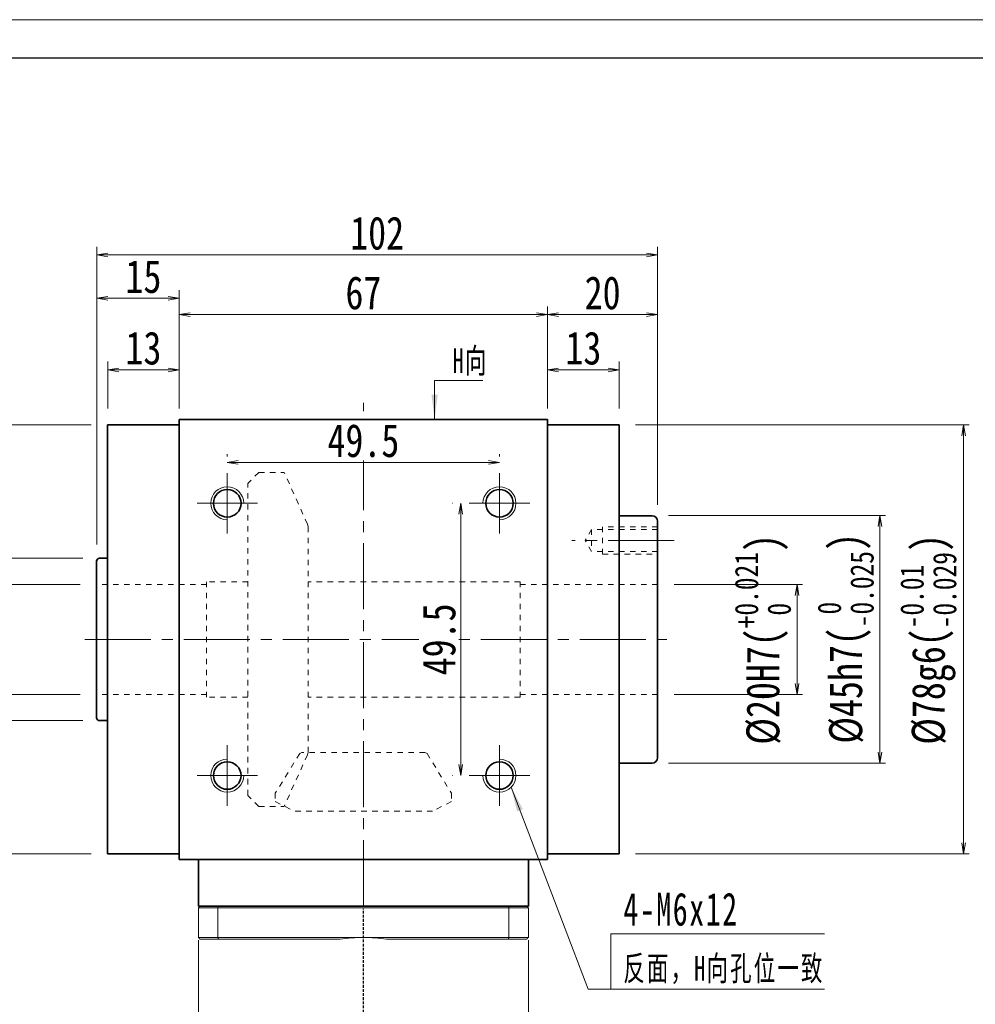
# Model space of a CAD drawing. Header units: millimetres. Extents: x -27 to 572, y -8 to 406.
# Tile 4 of 8: x 80 to 254, y 227 to 406. Entities that reach past the tile are written whole.
import ezdxf

# ---------------------------------------------------------------- set-up
doc = ezdxf.new("R2010")
doc.units = ezdxf.units.MM
for name, pattern in [('DASHED', [0.75, 0.5, -0.25]), ('点画线', [18, 12, -2, 2, -2]), ('虚线', [2, 1, -1])]:
    doc.linetypes.add(name, pattern=pattern)
for name, color, linetype, lineweight in [('EB0_1', 7, 'Continuous', 35), ('中心线层', 1, '点画线', 18), ('图框_外框线', 7, 'Continuous', 18), ('尺寸线层', 3, 'Continuous', 18), ('粗实线层', 7, 'Continuous', 35), ('虚线层_1', 6, '虚线', 18)]:
    doc.layers.add(name, color=color, linetype=linetype, lineweight=lineweight)
doc.styles.add('宋体', font='SimSun.ttf', dxfattribs={"width": 0.8})
doc.styles.add('标准', font='txt', dxfattribs={"width": 0.667})
doc.dimstyles.new('A水平标注$0', dxfattribs={"dimtxt": 3.5, "dimasz": 2, "dimexe": 1.5, "dimexo": 3, "dimgap": 1.1, "dimtad": 1, "dimtoh": 1, "dimdec": 4, "dimdsep": 46, "dimtxsty": '宋体', "dimblk": 'OPEN', "dimcen": 3, "dimclrd": 3, "dimclre": 3, "dimclrt": 6, "dimadec": 0, "dimazin": 0, "dimtm": 1e-09, "dimtfac": 1, "dimtdec": 4, "dimtix": 1, "dimtmove": 0, "dimatfit": 3, "dimldrblk": 'OPEN', "dimfxl": 0, "dimlwd": 13, "dimlwe": 13, "dimarcsym": 0})
doc.dimstyles.new('D直径标注φ25', dxfattribs={"dimtxt": 3.5, "dimasz": 2, "dimexe": 1, "dimexo": 3, "dimtad": 1, "dimtoh": 1, "dimdec": 1, "dimdsep": 46, "dimtxsty": '宋体', "dimblk": 'OPEN', "dimcen": 3, "dimclrd": 3, "dimclre": 3, "dimclrt": 130, "dimadec": 0, "dimazin": 0, "dimtm": 1e-09, "dimtfac": 1, "dimtdec": 1, "dimtmove": 0, "dimatfit": 0, "dimldrblk": 'OPEN', "dimfxl": 0, "dimlwd": 13, "dimlwe": 13, "dimarcsym": 0})

# ---------------------------------------------------------------- blocks, each defined once
blk = doc.blocks.new('_Open')
at = {"color": 0, "linetype": 'ByBlock', "lineweight": -2}
for p, q in [((-1, 0.167), (0, 0)), ((-1, -0.167), (0, 0)), ((0, 0), (-1, 0))]:
    blk.add_line(p, q, dxfattribs=at)
blk = doc.blocks.new('*D10')
at = {"layer": 'Defpoints', "color": 0, "transparency": 16777216}
for p in [(94.2, 303.49), (70.25, 283.49), (94.2, 283.49)]:
    blk.add_point(p, dxfattribs=at)
at = {"layer": '尺寸线层', "color": 3, "lineweight": 13, "transparency": 16777216}
for p, q in [((91.2, 303.49), (69.25, 303.49)), ((70.25, 301.49), (70.25, 285.49)), ((91.2, 283.49), (69.25, 283.49))]:
    blk.add_line(p, q, dxfattribs=at)
at = {"layer": '尺寸线层', "color": 3, "lineweight": 13, "transparency": 16777216, "xscale": 2, "yscale": 2, "zscale": 2}
for p, rotation in [((70.25, 303.49), 90), ((70.25, 283.49), 270)]:
    blk.add_blockref('_Open', p, dxfattribs=dict(at, rotation=rotation))
at = {"layer": '尺寸线层', "color": 130, "transparency": 16777216, "insert": (64.01, 293.49), "char_height": 6, "attachment_point": 5, "rotation": 90, "style": '宋体'}
blk.add_mtext('{\\A1;\\A1;%%C20H7({\\H0.707107x;\\S+0.021^  0;})}', dxfattribs=at)
blk = doc.blocks.new('*D11')
at = {"layer": 'Defpoints', "color": 0, "transparency": 16777216}
for p in [(94.7, 308.24), (55.07, 278.74), (94.7, 278.74)]:
    blk.add_point(p, dxfattribs=at)
at = {"layer": '尺寸线层', "color": 3, "lineweight": 13, "transparency": 16777216}
for p, q in [((91.7, 308.24), (54.07, 308.24)), ((55.07, 306.24), (55.07, 280.74)), ((91.7, 278.74), (54.07, 278.74))]:
    blk.add_line(p, q, dxfattribs=at)
at = {"layer": '尺寸线层', "color": 3, "lineweight": 13, "transparency": 16777216, "xscale": 2, "yscale": 2, "zscale": 2}
for p, rotation in [((55.07, 308.24), 90), ((55.07, 278.74), 270)]:
    blk.add_blockref('_Open', p, dxfattribs=dict(at, rotation=rotation))
at = {"layer": '尺寸线层', "color": 130, "transparency": 16777216, "insert": (50.94, 293.48), "char_height": 6, "attachment_point": 5, "rotation": 90, "style": '宋体'}
blk.add_mtext('φ29.5', dxfattribs=at)
blk = doc.blocks.new('*D12')
at = {"layer": 'Defpoints', "color": 0, "transparency": 16777216}
for p in [(96.2, 332.49), (43.73, 254.49), (96.2, 254.49)]:
    blk.add_point(p, dxfattribs=at)
at = {"layer": '尺寸线层', "color": 3, "lineweight": 13, "transparency": 16777216}
for p, q in [((93.2, 332.49), (42.73, 332.49)), ((43.73, 330.49), (43.73, 256.49)), ((93.2, 254.49), (42.73, 254.49))]:
    blk.add_line(p, q, dxfattribs=at)
at = {"layer": '尺寸线层', "color": 3, "lineweight": 13, "transparency": 16777216, "xscale": 2, "yscale": 2, "zscale": 2}
for p, rotation in [((43.73, 332.49), 90), ((43.73, 254.49), 270)]:
    blk.add_blockref('_Open', p, dxfattribs=dict(at, rotation=rotation))
at = {"layer": '尺寸线层', "color": 130, "transparency": 16777216, "insert": (37.3, 293.62), "char_height": 6, "attachment_point": 5, "rotation": 90, "style": '宋体'}
blk.add_mtext('{\\A1;\\A1;%%C78g6({\\H0.707107x;\\S-0.01^ -0.029;})}', dxfattribs=at)
blk = doc.blocks.new('*D13')
at = {"layer": 'Defpoints', "color": 0, "transparency": 16777216}
for p in [(196.2, 303.49), (196.2, 283.49), (221.56, 283.49)]:
    blk.add_point(p, dxfattribs=at)
at = {"layer": '尺寸线层', "color": 3, "lineweight": 13, "transparency": 16777216}
for p, q in [((199.2, 303.49), (222.56, 303.49)), ((221.56, 301.49), (221.56, 285.49)), ((199.2, 283.49), (222.56, 283.49))]:
    blk.add_line(p, q, dxfattribs=at)
at = {"layer": '尺寸线层', "color": 3, "lineweight": 13, "transparency": 16777216, "xscale": 2, "yscale": 2, "zscale": 2}
for p, rotation in [((221.56, 303.49), 90), ((221.56, 283.49), 270)]:
    blk.add_blockref('_Open', p, dxfattribs=dict(at, rotation=rotation))
at = {"layer": '尺寸线层', "color": 130, "transparency": 16777216, "insert": (215.33, 293.49), "char_height": 6, "attachment_point": 5, "rotation": 90, "style": '宋体'}
blk.add_mtext('{\\A1;\\A1;%%C20H7({\\H0.707107x;\\S+0.021^  0;})}', dxfattribs=at)
blk = doc.blocks.new('*D14')
at = {"layer": 'Defpoints', "color": 0, "transparency": 16777216}
for p in [(195.2, 315.99), (195.2, 270.99), (236.62, 270.99)]:
    blk.add_point(p, dxfattribs=at)
at = {"layer": '尺寸线层', "color": 3, "lineweight": 13, "transparency": 16777216}
for p, q in [((198.2, 315.99), (237.62, 315.99)), ((236.62, 313.99), (236.62, 272.99)), ((198.2, 270.99), (237.62, 270.99))]:
    blk.add_line(p, q, dxfattribs=at)
at = {"layer": '尺寸线层', "color": 3, "lineweight": 13, "transparency": 16777216, "xscale": 2, "yscale": 2, "zscale": 2}
for p, rotation in [((236.62, 315.99), 90), ((236.62, 270.99), 270)]:
    blk.add_blockref('_Open', p, dxfattribs=dict(at, rotation=rotation))
at = {"layer": '尺寸线层', "color": 130, "transparency": 16777216, "insert": (230.39, 293.68), "char_height": 6, "attachment_point": 5, "rotation": 90, "style": '宋体'}
blk.add_mtext('{\\A1;\\A1;%%C45h7({\\H0.707107x;\\S 0^ -0.025;})}', dxfattribs=at)
blk = doc.blocks.new('*D15')
at = {"layer": 'Defpoints', "color": 0, "transparency": 16777216}
for p in [(189.2, 332.49), (189.2, 254.49), (251.85, 254.49)]:
    blk.add_point(p, dxfattribs=at)
at = {"layer": '尺寸线层', "color": 3, "lineweight": 13, "transparency": 16777216}
for p, q in [((192.2, 332.49), (252.85, 332.49)), ((251.85, 330.49), (251.85, 256.49)), ((192.2, 254.49), (252.85, 254.49))]:
    blk.add_line(p, q, dxfattribs=at)
at = {"layer": '尺寸线层', "color": 3, "lineweight": 13, "transparency": 16777216, "xscale": 2, "yscale": 2, "zscale": 2}
for p, rotation in [((251.85, 332.49), 90), ((251.85, 254.49), 270)]:
    blk.add_blockref('_Open', p, dxfattribs=dict(at, rotation=rotation))
at = {"layer": '尺寸线层', "color": 130, "transparency": 16777216, "insert": (245.42, 293.49), "char_height": 6, "attachment_point": 5, "rotation": 90, "style": '宋体'}
blk.add_mtext('{\\A1;\\A1;%%C78g6({\\H0.707107x;\\S-0.01^ -0.029;})}', dxfattribs=at)
blk = doc.blocks.new('*D16')
at = {"layer": 'Defpoints', "color": 0, "transparency": 16777216}
for p in [(176.2, 352.54), (109.2, 333.49), (176.2, 333.49)]:
    blk.add_point(p, dxfattribs=at)
at = {"layer": '尺寸线层', "color": 3, "lineweight": 13, "transparency": 16777216}
for p, q in [((109.2, 336.49), (109.2, 354.04)), ((176.2, 336.49), (176.2, 354.04)), ((111.2, 352.54), (174.2, 352.54))]:
    blk.add_line(p, q, dxfattribs=at)
at = {"layer": '尺寸线层', "color": 3, "lineweight": 13, "transparency": 16777216, "xscale": 2, "yscale": 2, "zscale": 2}
for p, rotation in [((109.2, 352.54), 179.9999999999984), ((176.2, 352.54), 359.9999999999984)]:
    blk.add_blockref('_Open', p, dxfattribs=dict(at, rotation=rotation))
at = {"layer": '尺寸线层', "color": 6, "transparency": 16777216, "insert": (142.7, 356.48), "char_height": 6, "attachment_point": 5, "style": '宋体', "bg_fill": 3, "box_fill_scale": 1.1, "bg_fill_color": 257, "bg_fill_transparency": 0}
blk.add_mtext('67', dxfattribs=at)
blk = doc.blocks.new('*D17')
at = {"layer": 'Defpoints', "color": 0, "transparency": 16777216}
for p in [(196.2, 352.54), (176.2, 333.49), (196.2, 314.99)]:
    blk.add_point(p, dxfattribs=at)
at = {"layer": '尺寸线层', "color": 3, "lineweight": 13, "transparency": 16777216}
for p, q in [((176.2, 336.49), (176.2, 354.04)), ((196.2, 317.99), (196.2, 354.04)), ((178.2, 352.54), (194.2, 352.54))]:
    blk.add_line(p, q, dxfattribs=at)
at = {"layer": '尺寸线层', "color": 3, "lineweight": 13, "transparency": 16777216, "xscale": 2, "yscale": 2, "zscale": 2}
for p, rotation in [((176.2, 352.54), 179.9999999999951), ((196.2, 352.54), 359.9999999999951)]:
    blk.add_blockref('_Open', p, dxfattribs=dict(at, rotation=rotation))
at = {"layer": '尺寸线层', "color": 6, "transparency": 16777216, "insert": (186.2, 356.48), "char_height": 6, "attachment_point": 5, "style": '宋体', "bg_fill": 3, "box_fill_scale": 1.1, "bg_fill_color": 257, "bg_fill_transparency": 0}
blk.add_mtext('20', dxfattribs=at)
blk = doc.blocks.new('*D18')
at = {"layer": 'Defpoints', "color": 0, "transparency": 16777216}
for p in [(189.2, 342.5), (176.2, 332.49), (189.2, 332.49)]:
    blk.add_point(p, dxfattribs=at)
at = {"layer": '尺寸线层', "color": 3, "lineweight": 13, "transparency": 16777216}
for p, q in [((176.2, 335.49), (176.2, 344)), ((189.2, 335.49), (189.2, 344)), ((178.2, 342.5), (187.2, 342.5))]:
    blk.add_line(p, q, dxfattribs=at)
at = {"layer": '尺寸线层', "color": 3, "lineweight": 13, "transparency": 16777216, "xscale": 2, "yscale": 2, "zscale": 2, "rotation": 180}
blk.add_blockref('_Open', (176.2, 342.5), dxfattribs=at)
at = {"layer": '尺寸线层', "color": 3, "lineweight": 13, "transparency": 16777216, "xscale": 2, "yscale": 2, "zscale": 2}
blk.add_blockref('_Open', (189.2, 342.5), dxfattribs=at)
at = {"layer": '尺寸线层', "color": 6, "transparency": 16777216, "insert": (182.7, 346.43), "char_height": 6, "attachment_point": 5, "style": '宋体', "bg_fill": 3, "box_fill_scale": 1.1, "bg_fill_color": 257, "bg_fill_transparency": 0}
blk.add_mtext('13', dxfattribs=at)
blk = doc.blocks.new('*D19')
at = {"layer": 'Defpoints', "color": 0, "transparency": 16777216}
for p in [(94.2, 355.52), (109.2, 333.49), (94.2, 307.74)]:
    blk.add_point(p, dxfattribs=at)
at = {"layer": '尺寸线层', "color": 3, "lineweight": 13, "transparency": 16777216}
for p, q in [((94.2, 310.74), (94.2, 357.02)), ((109.2, 336.49), (109.2, 357.02)), ((107.2, 355.52), (96.2, 355.52))]:
    blk.add_line(p, q, dxfattribs=at)
at = {"layer": '尺寸线层', "color": 3, "lineweight": 13, "transparency": 16777216, "xscale": 2, "yscale": 2, "zscale": 2, "rotation": 180}
blk.add_blockref('_Open', (94.2, 355.52), dxfattribs=at)
at = {"layer": '尺寸线层', "color": 3, "lineweight": 13, "transparency": 16777216, "xscale": 2, "yscale": 2, "zscale": 2}
blk.add_blockref('_Open', (109.2, 355.52), dxfattribs=at)
at = {"layer": '尺寸线层', "color": 6, "transparency": 16777216, "insert": (102.7, 359.44), "char_height": 6, "attachment_point": 5, "style": '宋体', "bg_fill": 3, "box_fill_scale": 1.1, "bg_fill_color": 257, "bg_fill_transparency": 0}
blk.add_mtext('15', dxfattribs=at)
blk = doc.blocks.new('*D20')
at = {"layer": 'Defpoints', "color": 0, "transparency": 16777216}
for p in [(96.2, 342.5), (96.2, 332.49), (109.2, 332.49)]:
    blk.add_point(p, dxfattribs=at)
at = {"layer": '尺寸线层', "color": 3, "lineweight": 13, "transparency": 16777216}
for p, q in [((96.2, 335.49), (96.2, 344)), ((109.2, 335.49), (109.2, 344)), ((107.2, 342.5), (98.2, 342.5))]:
    blk.add_line(p, q, dxfattribs=at)
at = {"layer": '尺寸线层', "color": 3, "lineweight": 13, "transparency": 16777216, "xscale": 2, "yscale": 2, "zscale": 2, "rotation": 180}
blk.add_blockref('_Open', (96.2, 342.5), dxfattribs=at)
at = {"layer": '尺寸线层', "color": 3, "lineweight": 13, "transparency": 16777216, "xscale": 2, "yscale": 2, "zscale": 2}
blk.add_blockref('_Open', (109.2, 342.5), dxfattribs=at)
at = {"layer": '尺寸线层', "color": 6, "transparency": 16777216, "insert": (102.7, 346.43), "char_height": 6, "attachment_point": 5, "style": '宋体', "bg_fill": 3, "box_fill_scale": 1.1, "bg_fill_color": 257, "bg_fill_transparency": 0}
blk.add_mtext('13', dxfattribs=at)
blk = doc.blocks.new('*D21')
at = {"layer": 'Defpoints', "color": 0, "transparency": 16777216}
for p in [(94.2, 363.4), (196.2, 314.99), (94.2, 307.74)]:
    blk.add_point(p, dxfattribs=at)
at = {"layer": '尺寸线层', "color": 3, "lineweight": 13, "transparency": 16777216}
for p, q in [((94.2, 310.74), (94.2, 364.9)), ((196.2, 317.99), (196.2, 364.9)), ((194.2, 363.4), (96.2, 363.4))]:
    blk.add_line(p, q, dxfattribs=at)
at = {"layer": '尺寸线层', "color": 3, "lineweight": 13, "transparency": 16777216, "xscale": 2, "yscale": 2, "zscale": 2, "rotation": 180}
blk.add_blockref('_Open', (94.2, 363.4), dxfattribs=at)
at = {"layer": '尺寸线层', "color": 3, "lineweight": 13, "transparency": 16777216, "xscale": 2, "yscale": 2, "zscale": 2}
blk.add_blockref('_Open', (196.2, 363.4), dxfattribs=at)
at = {"layer": '尺寸线层', "color": 6, "transparency": 16777216, "insert": (145.2, 367.33), "char_height": 6, "attachment_point": 5, "style": '宋体', "bg_fill": 3, "box_fill_scale": 1.1, "bg_fill_color": 257, "bg_fill_transparency": 0}
blk.add_mtext('102', dxfattribs=at)
blk = doc.blocks.new('*X5')
at = {"layer": '尺寸线层', "linetype": 'Continuous'}
blk.add_hatch(color=0, dxfattribs=at).paths.add_polyline_path([(-1.02, -7.05), (-1.58, -2.55), (-0.46, -2.55)], flags=0)
at = {"layer": '尺寸线层', "color": 0, "linetype": 'Continuous'}
blk.add_line((-1.02, -7.05), (-1.02, 0), dxfattribs=at)
at = {"layer": '尺寸线层', "color": 0}
for p, q in [((-1.02, 0), (0, 0)), ((0, 0), (7.75, 0)), ((0, 0), (0, 0))]:
    blk.add_line(p, q, dxfattribs=at)
at = {"layer": '尺寸线层', "color": 0, "insert": (2.25, 0.9), "char_height": 4.5, "width": 10.9936, "attachment_point": 7, "line_spacing_factor": 1.15057, "style": '标准'}
blk.add_mtext('\\T1.1;H向', dxfattribs=at)
blk = doc.blocks.new('*D22')
at = {"layer": 'Defpoints', "color": 0, "transparency": 16777216}
for p in [(167.45, 325.68), (117.95, 323.74), (167.45, 323.74)]:
    blk.add_point(p, dxfattribs=at)
at = {"layer": '尺寸线层', "color": 3, "lineweight": 13, "transparency": 16777216}
for p, q in [((117.95, 326.74), (117.95, 327.18)), ((167.45, 326.74), (167.45, 327.18)), ((119.95, 325.68), (165.45, 325.68))]:
    blk.add_line(p, q, dxfattribs=at)
at = {"layer": '尺寸线层', "color": 3, "lineweight": 13, "transparency": 16777216, "xscale": 2, "yscale": 2, "zscale": 2, "rotation": 180}
blk.add_blockref('_Open', (117.95, 325.68), dxfattribs=at)
at = {"layer": '尺寸线层', "color": 3, "lineweight": 13, "transparency": 16777216, "xscale": 2, "yscale": 2, "zscale": 2}
blk.add_blockref('_Open', (167.45, 325.68), dxfattribs=at)
at = {"layer": '尺寸线层', "color": 6, "transparency": 16777216, "insert": (142.7, 329.61), "char_height": 6, "attachment_point": 5, "style": '宋体', "bg_fill": 3, "box_fill_scale": 1.1, "bg_fill_color": 257, "bg_fill_transparency": 0}
blk.add_mtext('49.5', dxfattribs=at)
blk = doc.blocks.new('*D23')
at = {"layer": 'Defpoints', "color": 0, "transparency": 16777216}
for p in [(161.95, 318.24), (160.4, 268.74), (161.95, 268.74)]:
    blk.add_point(p, dxfattribs=at)
at = {"layer": '尺寸线层', "color": 3, "lineweight": 13, "transparency": 16777216}
for p, q in [((158.95, 318.24), (158.9, 318.24)), ((160.4, 316.24), (160.4, 270.74)), ((158.95, 268.74), (158.9, 268.74))]:
    blk.add_line(p, q, dxfattribs=at)
at = {"layer": '尺寸线层', "color": 3, "lineweight": 13, "transparency": 16777216, "xscale": 2, "yscale": 2, "zscale": 2}
for p, rotation in [((160.4, 318.24), 90), ((160.4, 268.74), 270)]:
    blk.add_blockref('_Open', p, dxfattribs=dict(at, rotation=rotation))
at = {"layer": '尺寸线层', "color": 6, "transparency": 16777216, "insert": (156.47, 293.49), "char_height": 6, "attachment_point": 5, "rotation": 90, "style": '宋体', "bg_fill": 3, "box_fill_scale": 1.1, "bg_fill_color": 257, "bg_fill_transparency": 0}
blk.add_mtext('49.5', dxfattribs=at)

msp = doc.modelspace()

# ---------------------------------------------------------------- hatches: boundary and pattern name
at = {"layer": '尺寸线层', "linetype": 'Continuous'}
msp.add_hatch(color=0, dxfattribs=at).paths.add_polyline_path([(169.56642, 266.61405), (171.69393, 262.60904), (170.64262, 262.20858)], flags=0)

# ---------------------------------------------------------------- linework, layer by layer
at = {"color": 7, "linetype": 'Continuous', "lineweight": 15}
for p, q in [((112.6951, 244.68537), (116.23758, 244.68537)), ((112.6951, 244.68537), (112.6951, 239.28537)), ((116.35122, 244.98537), (112.9951, 244.98537)), ((116.23758, 239.28537), (116.23758, 244.68537)), ((116.23758, 244.68537), (169.15261, 244.68537)), ((169.03897, 244.98537), (116.35122, 244.98537)), ((172.3951, 244.98537), (169.03897, 244.98537)), ((169.15261, 244.68537), (172.6951, 244.68537)), ((169.15261, 244.68537), (169.15261, 239.28537)), ((172.6951, 239.28537), (172.6951, 244.68537)), ((116.23758, 239.28537), (112.6951, 239.28537)), ((112.9951, 238.98537), (116.35122, 238.98537)), ((142.6951, 239.28537), (116.23758, 239.28537)), ((116.35122, 238.98537), (138.46307, 238.98537)), ((169.15261, 239.28537), (142.6951, 239.28537)), ((146.92712, 238.98537), (169.03897, 238.98537)), ((169.03897, 238.98537), (172.3951, 238.98537)), ((172.6951, 239.28537), (169.15261, 239.28537))]:
    msp.add_line(p, q, dxfattribs=at)
at = {"color": 1, "linetype": 'DASHED'}
msp.add_line((142.6951, 156.66045), (142.6951, 244.48537), dxfattribs=at)
at = {"color": 7, "linetype": 'Continuous', "lineweight": 15}
for start, end in [(90, 98.1096145), (81.8903855, 90)]:
    msp.add_arc((142.6951, 209.28537), 30, start, end, dxfattribs=at)
for points in [[(112.6951, 244.68537), (112.9951, 244.98537)], [(116.23758, 244.68537), (116.35122, 244.98537)], [(169.15261, 244.68537), (169.03897, 244.98537)], [(172.3951, 244.98537), (172.6951, 244.68537)], [(112.6951, 239.28537), (112.9951, 238.98537)], [(112.6951, 220.43537), (112.6951, 238.78537)], [(116.23758, 239.28537), (116.35122, 238.98537)], [(169.03897, 238.98537), (169.15261, 239.28537)], [(172.3951, 238.98537), (172.6951, 239.28537)], [(172.6951, 238.78537), (172.6951, 220.43537)]]:
    msp.add_open_spline(points, degree=1, dxfattribs=at)
at = {"layer": 'EB0_1'}
msp.add_line((172.6951, 244.98537), (112.6951, 244.98537), dxfattribs=at)
at = {"layer": '中心线层'}
for p, q in [((142.6951, 244.98537), (142.6951, 336.48537)), ((199.1951, 311.48537), (180.61033, 311.48537)), ((92.04994, 293.48537), (197.89745, 293.48537)), ((117.9451, 274.23537), (117.9451, 263.23537)), ((167.4451, 274.23537), (167.4451, 263.23537)), ((112.4451, 268.73537), (123.4451, 268.73537)), ((172.9451, 268.73537), (161.9451, 268.73537))]:
    msp.add_line(p, q, dxfattribs=at)
at = {"layer": '尺寸线层', "color": 0, "linetype": 'Continuous'}
msp.add_line((169.56642, 266.61405), (183.5555, 229.88952), dxfattribs=at)
at = {"layer": '尺寸线层', "color": 0}
for p, q in [((187.71541, 239.95566), (226.55775, 239.95566)), ((187.71541, 229.88952), (187.71541, 239.95566)), ((183.5555, 229.88952), (187.71541, 229.88952)), ((187.71541, 229.88952), (226.55775, 229.88952))]:
    msp.add_line(p, q, dxfattribs=at)
at = {"layer": '粗实线层'}
for p, q in [((109.1951, 333.48537), (109.1951, 253.48537)), ((109.1951, 333.48537), (176.1951, 333.48537)), ((176.1951, 333.48537), (176.1951, 253.48537)), ((109.1951, 332.48537), (96.1951, 332.48537)), ((96.1951, 332.48537), (96.1951, 254.48537)), ((176.1951, 332.48537), (189.1951, 332.48537)), ((189.1951, 332.48537), (189.1951, 254.48537)), ((189.1951, 315.98537), (195.1951, 315.98537)), ((196.1951, 271.98537), (196.1951, 314.98537)), ((96.1951, 308.23537), (94.6951, 308.23537)), ((94.1951, 279.23537), (94.1951, 307.73537)), ((96.1951, 278.73537), (94.6951, 278.73537)), ((189.1951, 270.98537), (195.1951, 270.98537)), ((109.1951, 254.48537), (96.1951, 254.48537)), ((176.1951, 254.48537), (189.1951, 254.48537)), ((109.1951, 253.48537), (176.1951, 253.48537)), ((112.6951, 244.98537), (112.6951, 253.48537)), ((172.6951, 244.98537), (172.6951, 253.48537))]:
    msp.add_line(p, q, dxfattribs=at)
for centre in [(117.9451, 268.73537), (167.4451, 268.73537)]:
    msp.add_circle(centre, 2.5, dxfattribs=at)
for centre, radius, start, end in [((195.1951, 314.98537), 1, 0, 90), ((94.6951, 307.73537), 0.5, 89.9999999, 180), ((94.6951, 279.23537), 0.5, 180, 270.0000001), ((195.1951, 271.98537), 1, 270, 0)]:
    msp.add_arc(centre, radius, start, end, dxfattribs=at)
at = {"layer": '粗实线层', "lineweight": 18}
for centre, start, end in [((117.9451, 268.73537), 90, 0), ((167.4451, 268.73537), 180, 90)]:
    msp.add_arc(centre, 3, start, end, dxfattribs=at)
at = {"layer": '虚线层_1', "linetype": '虚线', "lineweight": 18}
for p, q in [((123.6951, 323.86037), (121.6951, 321.86037)), ((123.6951, 323.86037), (128.2751, 323.86037)), ((132.54169, 314.4691), (128.2751, 323.86037)), ((121.6951, 265.11037), (121.6951, 321.86037)), ((132.6451, 313.99149), (132.54169, 314.4691)), ((132.6451, 272.97925), (132.6451, 313.99149)), ((184.1951, 313.48537), (183.04039, 311.48537)), ((196.1951, 313.48537), (184.1951, 313.48537)), ((184.1951, 313.48537), (184.1951, 309.48537)), ((185.1951, 313.48537), (189.1951, 313.48537)), ((196.1951, 313.98537), (186.1951, 313.98537)), ((186.1951, 313.98537), (186.1951, 308.98537)), ((184.1951, 309.48537), (183.04039, 311.48537)), ((196.1951, 309.48537), (184.1951, 309.48537)), ((186.1951, 308.98537), (196.1951, 308.98537)), ((114.1951, 303.48537), (94.1951, 303.48537)), ((114.1951, 282.98537), (114.1951, 303.98537)), ((121.6951, 303.98537), (114.1951, 303.98537)), ((171.1951, 303.98537), (132.6451, 303.98537)), ((171.1951, 282.98537), (171.1951, 303.98537)), ((196.1951, 303.48537), (171.1951, 303.48537)), ((114.1951, 283.48537), (94.1951, 283.48537)), ((121.6951, 282.98537), (114.1951, 282.98537)), ((171.1951, 282.98537), (132.6451, 282.98537)), ((196.1951, 283.48537), (171.1951, 283.48537)), ((131.1213, 272.72271), (126.6851, 265.54465)), ((132.54169, 272.50164), (128.2751, 263.11037)), ((131.50273, 272.93537), (131.1213, 272.72271)), ((153.88746, 272.93537), (131.50273, 272.93537)), ((132.54169, 272.50164), (132.6451, 272.97925)), ((154.26889, 272.72271), (153.88746, 272.93537)), ((154.26889, 272.72271), (158.7051, 265.54465)), ((123.6951, 263.11037), (121.6951, 265.11037)), ((126.6851, 265.54465), (126.6851, 263.9883)), ((158.7051, 265.54465), (158.7051, 263.9883)), ((126.6851, 263.9883), (130.09498, 262.28537)), ((158.7051, 263.9883), (155.29521, 262.28537)), ((123.6951, 263.11037), (128.2751, 263.11037)), ((155.29521, 262.28537), (130.09498, 262.28537))]:
    msp.add_line(p, q, dxfattribs=at)

# ---------------------------------------------------------------- texts
at = {"layer": '尺寸线层', "color": 0, "insert": (189.96541, 230.78952), "char_height": 4.5, "width": 73.1846822, "attachment_point": 7, "line_spacing_factor": 1.15057, "style": '标准'}
msp.add_mtext('{\\H1.333333x;\\T1.1;4-M6x12\\P\\H0.75x;反面，H向孔位一致}', dxfattribs=at)

# ---------------------------------------------------------------- dimensions: what is measured, and where the dimension line sits
at = {"layer": '尺寸线层'}
for base, p1, p2, text, override, picture, middle in [((43.72543, 254.48537), (96.1951, 332.48537), (96.1951, 254.48537), '{\\A1;\\A1;%%C78g6({\\H0.707107x;\\S-0.01^ -0.029;})}', {"dimtxt": 6, "dimgap": 1, "dimpost": 'φ<>', "dimtp": -0.01, "dimtm": 0.029, "dimtdec": 3, "dimtfill": 0}, '*D12', (43.72543, 293.62475)), ((251.84796, 254.48537), (189.1951, 332.48537), (189.1951, 254.48537), '{\\A1;\\A1;%%C78g6({\\H0.707107x;\\S-0.01^ -0.029;})}', {"dimtxt": 6, "dimgap": 1, "dimpost": 'φ<>', "dimtp": -0.01, "dimtm": 0.029, "dimtdec": 3, "dimtfill": 0, "dimtzin": 8}, '*D15', (251.84796, 293.48537)), ((70.2494, 283.48537), (94.1951, 303.48537), (94.1951, 283.48537), '{\\A1;\\A1;%%C20H7({\\H0.707107x;\\S+0.021^  0;})}', {"dimtxt": 6, "dimgap": 1, "dimpost": 'φ<>', "dimtp": 0.021, "dimtm": 0, "dimtdec": 3, "dimtfill": 0}, '*D10', (70.2494, 293.48537)), ((221.56347, 283.48537), (196.1951, 303.48537), (196.1951, 283.48537), '{\\A1;\\A1;%%C20H7({\\H0.707107x;\\S+0.021^  0;})}', {"dimtxt": 6, "dimgap": 1, "dimpost": 'φ<>', "dimtp": 0.021, "dimtm": 0, "dimtdec": 3, "dimtfill": 0}, '*D13', (221.56347, 293.48537)), ((236.62155, 270.98537), (195.1951, 315.98537), (195.1951, 270.98537), '{\\A1;\\A1;%%C45h7({\\H0.707107x;\\S 0^ -0.025;})}', {"dimtxt": 6, "dimgap": 1, "dimpost": 'φ<>', "dimtm": 0.025, "dimtdec": 3, "dimtfill": 0}, '*D14', (236.62155, 293.67714))]:
    dim = msp.add_linear_dim(base=base, p1=p1, p2=p2, angle=270, text=text, dimstyle='D直径标注φ25', override=override, dxfattribs=at)
    dim.commit()
    dim.dimension.update_dxf_attribs({"geometry": picture, "text_midpoint": middle, "dimtype": 160})
dim = msp.add_linear_dim(base=(55.06938, 278.73537), p1=(94.6951, 308.23537), p2=(94.6951, 278.73537), angle=270, dimstyle='D直径标注φ25', override={"dimtxt": 6, "dimgap": 1, "dimpost": 'φ<>', "dimtfill": 0}, dxfattribs=at)
dim.commit()
dim.dimension.update_dxf_attribs({"geometry": '*D11', "text_midpoint": (55.06938, 293.47922), "dimtype": 160})

# ---------------------------------------------------------------- next in the draw order: dimensions: what is measured, and where the dimension line sits
dim = msp.add_linear_dim(base=(176.1951, 352.5445), p1=(109.1951, 333.48537), p2=(176.1951, 333.48537), dimstyle='A水平标注$0', override={"dimtxt": 6, "dimgap": 1, "dimblk": 'Open', "dimtfill": 1, "dimtfillclr": 256}, dxfattribs=at)
dim.commit()
dim.dimension.update_dxf_attribs({"geometry": '*D16', "text_midpoint": (142.6951, 356.47746)})

# ---------------------------------------------------------------- next in the draw order: dimensions: what is measured, and where the dimension line sits
dim = msp.add_linear_dim(base=(94.1951, 355.52017), p1=(109.1951, 333.48537), p2=(94.1951, 307.73537), dimstyle='A水平标注$0', override={"dimtxt": 6, "dimgap": 1, "dimblk": 'Open', "dimtfill": 1, "dimtfillclr": 256}, dxfattribs=at)
dim.commit()
dim.dimension.update_dxf_attribs({"geometry": '*D19', "text_midpoint": (102.6951, 355.52017), "dimtype": 160})
dim = msp.add_linear_dim(base=(196.1951, 352.5445), p1=(176.1951, 333.48537), p2=(196.1951, 314.98537), dimstyle='A水平标注$0', override={"dimtxt": 6, "dimgap": 1, "dimblk": 'Open', "dimtfill": 1, "dimtfillclr": 256}, dxfattribs=at)
dim.commit()
dim.dimension.update_dxf_attribs({"geometry": '*D17', "text_midpoint": (186.1951, 356.47746)})

# ---------------------------------------------------------------- next in the draw order: dimensions: what is measured, and where the dimension line sits
dim = msp.add_linear_dim(base=(96.1951, 342.50181), p1=(109.1951, 332.48537), p2=(96.1951, 332.48537), dimstyle='A水平标注$0', override={"dimtxt": 6, "dimgap": 1, "dimblk": 'Open', "dimtfill": 1, "dimtfillclr": 256}, dxfattribs=at)
dim.commit()
dim.dimension.update_dxf_attribs({"geometry": '*D20', "text_midpoint": (102.6951, 346.43477)})
dim = msp.add_linear_dim(base=(189.1951, 342.50181), p1=(176.1951, 332.48537), p2=(189.1951, 332.48537), angle=0, dimstyle='A水平标注$0', override={"dimtxt": 6, "dimgap": 1, "dimblk": 'Open', "dimtfill": 1, "dimtfillclr": 256}, dxfattribs=at)
dim.commit()
dim.dimension.update_dxf_attribs({"geometry": '*D18', "text_midpoint": (182.6951, 346.43477)})

# ---------------------------------------------------------------- next in the draw order: dimensions: what is measured, and where the dimension line sits
dim = msp.add_linear_dim(base=(94.1951, 363.39717), p1=(196.1951, 314.98537), p2=(94.1951, 307.73537), dimstyle='A水平标注$0', override={"dimtxt": 6, "dimgap": 1, "dimblk": 'Open', "dimtfill": 1, "dimtfillclr": 256}, dxfattribs=at)
dim.commit()
dim.dimension.update_dxf_attribs({"geometry": '*D21', "text_midpoint": (145.1951, 367.33013)})

# ---------------------------------------------------------------- next in the draw order: linework, layer by layer
at = {"layer": '中心线层'}
for p, q in [((117.9451, 312.73537), (117.9451, 323.73537)), ((167.4451, 312.73537), (167.4451, 323.73537)), ((112.4451, 318.23537), (123.4451, 318.23537)), ((172.9451, 318.23537), (161.9451, 318.23537))]:
    msp.add_line(p, q, dxfattribs=at)
at = {"layer": '粗实线层'}
for centre in [(117.9451, 318.23537), (167.4451, 318.23537)]:
    msp.add_circle(centre, 2.5, dxfattribs=at)
at = {"layer": '粗实线层', "lineweight": 18}
for centre, start, end in [((117.9451, 318.23537), 0, 270), ((167.4451, 318.23537), 270, 180)]:
    msp.add_arc(centre, 3, start, end, dxfattribs=at)

# ---------------------------------------------------------------- next in the draw order: block references
at = {"layer": '尺寸线层'}
msp.add_blockref('*X5', (156.66548, 340.53681), dxfattribs=at)

# ---------------------------------------------------------------- next in the draw order: dimensions: what is measured, and where the dimension line sits
dim = msp.add_linear_dim(base=(167.4451, 325.67704), p1=(117.9451, 323.73537), p2=(167.4451, 323.73537), dimstyle='A水平标注$0', override={"dimtxt": 6, "dimgap": 1, "dimblk": 'Open', "dimtfill": 1, "dimtfillclr": 256}, dxfattribs=at)
dim.commit()
dim.dimension.update_dxf_attribs({"geometry": '*D22', "text_midpoint": (142.6951, 329.61)})
dim = msp.add_linear_dim(base=(160.40317, 268.73537), p1=(161.9451, 318.23537), p2=(161.9451, 268.73537), angle=270, dimstyle='A水平标注$0', override={"dimtxt": 6, "dimgap": 1, "dimblk": 'Open', "dimtfill": 1, "dimtfillclr": 256}, dxfattribs=at)
dim.commit()
dim.dimension.update_dxf_attribs({"geometry": '*D23', "text_midpoint": (156.47021, 293.48537)})

# ---------------------------------------------------------------- next in the draw order: linework, layer by layer
at = {"layer": '图框_外框线', "color": 3}
msp.add_lwpolyline([(-24.29176, -8.01523), (561.42716, -8.01523), (561.42716, 406.17172), (-24.29176, 406.17172)], close=True, dxfattribs=at)
at = {"layer": '图框_外框线', "color": 3, "lineweight": 25}
msp.add_lwpolyline([(10.57246, -1.04239), (554.45431, -1.04239), (554.45431, 399.19887), (10.57246, 399.19887)], close=True, dxfattribs=at)

doc.saveas('drawing.dxf')
